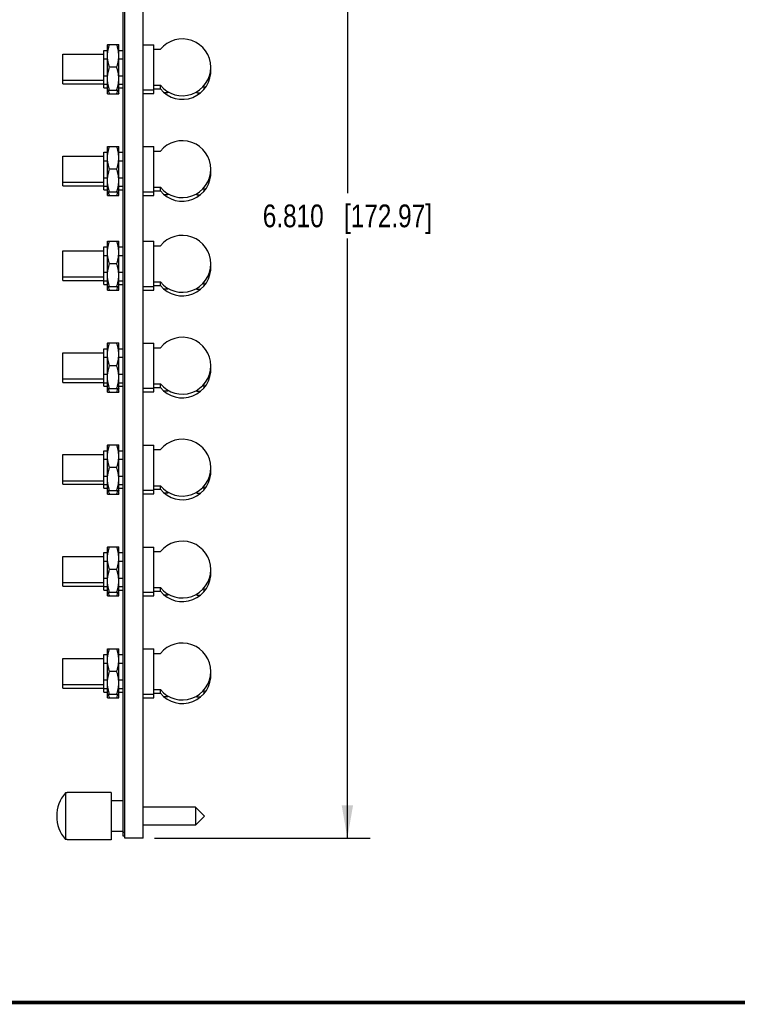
# Model space of a CAD drawing. Header units: inches. Extents: x 0.2 to 16.8, y 0.2 to 10.8.
# Tile 2 of 10: x 7.4 to 11.4, y 0.2 to 5.7. Entities that reach past the tile are written whole.
import ezdxf

# ---------------------------------------------------------------- set-up
doc = ezdxf.new("R2010")
doc.units = ezdxf.units.IN
doc.header["$LTSCALE"] = 0.935
doc.header["$MEASUREMENT"] = 0
doc.layers.get('0').update_dxf_attribs({"linetype": 'CONTINUOUS'})
doc.layers.add('DIMENSIONS', color=7, linetype='CONTINUOUS')
doc.styles.get("Standard").update_dxf_attribs({"font": 'txt', "width": 0.8})
doc.dimstyles.new('DIMSTYLE_2', dxfattribs={"dimtxt": 0.125, "dimasz": 0.18, "dimexe": 0.18, "dimexo": 0.0625, "dimgap": 0.09, "dimtad": 0, "dimtih": 1, "dimtoh": 1, "dimdec": 3, "dimzin": 4, "dimdsep": 46, "dimtxsty": 'STANDARD', "dimblk": '_FILLED', "dimblk1": '_FILLED', "dimblk2": '_FILLED', "dimcen": 0.09, "dimadec": 0, "dimazin": 0, "dimtp": 0.01, "dimtm": 0.01, "dimtfac": 1, "dimtdec": 3, "dimtofl": 0, "dimtmove": 0, "dimatfit": 3, "dimldrblk": '_FILLED', "dimfxl": 1, "dimtolj": 1, "dimtzin": 4, "dimarcsym": 0})

# ---------------------------------------------------------------- blocks, each defined once
blk = doc.blocks.new('_FILLED')
at = {"color": 0, "linetype": 'BYBLOCK'}
blk.add_solid([(0, 0), (-1, 0.174), (-1, -0.174)], dxfattribs=at)
blk = doc.blocks.new('*D16')
at = {"layer": 'DIMENSIONS', "color": 2, "linetype": 'CONTINUOUS'}
for p, q in [((8.1672, 7.9724), (9.3517, 7.9724)), ((9.2267, 7.9724), (9.2267, 4.7059)), ((9.2267, 1.1624), (9.2267, 4.4559)), ((8.1672, 1.1624), (9.3517, 1.1624))]:
    blk.add_line(p, q, dxfattribs=at)
at = {"layer": 'DIMENSIONS', "color": 2, "linetype": 'CONTINUOUS', "xscale": 0.18, "yscale": 0.18, "zscale": 0.18}
for p, rotation in [((9.2267, 7.9724), 90), ((9.2267, 1.1624), 270)]:
    blk.add_blockref('_FILLED', p, dxfattribs=dict(at, rotation=rotation))
at = {"layer": 'DIMENSIONS', "color": 2, "linetype": 'CONTINUOUS', "insert": (9.2267, 4.6434), "char_height": 0.125, "width": 1.425, "attachment_point": 2, "line_spacing_factor": 0.9}
blk.add_mtext('6.810{\\Ftxt.shx;\\W1.000000;\\H0.125000; }[172.97]', dxfattribs=at)

msp = doc.modelspace()

# ---------------------------------------------------------------- linework, layer by layer
at = {"color": 7, "linetype": 'CONTINUOUS'}
for p, q in [((7.9947, 1.1724), (7.9947, 7.9624)), ((8.0047, 1.1624), (8.0047, 7.9724)), ((8.1047, 1.1624), (8.1047, 7.9724)), ((7.9092, 5.5224), (7.9087, 5.5214)), ((7.9087, 5.2534), (7.9087, 5.5214)), ((7.9092, 5.5224), (7.9711, 5.5224)), ((7.9717, 5.5214), (7.9711, 5.5224)), ((7.9717, 5.2534), (7.9717, 5.5214)), ((8.1047, 5.5214), (8.1642, 5.5214)), ((8.1642, 5.2534), (8.1642, 5.5214)), ((7.6647, 5.3059), (7.6647, 5.4689)), ((7.6647, 5.4689), (7.8897, 5.4689)), ((7.8897, 5.2844), (7.8897, 5.4904)), ((7.8897, 5.4904), (7.9087, 5.4904)), ((7.9717, 5.4904), (7.9947, 5.4904)), ((8.1642, 5.4964), (8.1996, 5.4964)), ((7.8897, 5.4439), (7.9087, 5.4439)), ((7.9717, 5.4439), (7.9947, 5.4439)), ((7.9599, 5.3974), (7.9204, 5.3974)), ((7.6647, 5.3259), (7.8897, 5.3259)), ((7.6647, 5.3059), (7.8897, 5.3059)), ((7.8897, 5.3508), (7.9087, 5.3508)), ((7.8897, 5.3044), (7.9087, 5.3044)), ((7.9717, 5.3508), (7.9947, 5.3508)), ((7.9717, 5.3044), (7.9947, 5.3044)), ((7.8897, 5.2844), (7.9087, 5.2844)), ((7.9092, 5.2724), (7.9087, 5.2734)), ((7.9092, 5.2524), (7.9087, 5.2534)), ((7.9092, 5.2724), (7.9711, 5.2724)), ((7.9092, 5.2524), (7.9711, 5.2524)), ((7.9717, 5.2734), (7.9711, 5.2724)), ((7.9717, 5.2534), (7.9711, 5.2524)), ((7.9717, 5.2844), (7.9947, 5.2844)), ((8.1047, 5.2734), (8.1642, 5.2734)), ((8.1047, 5.2534), (8.1642, 5.2534)), ((8.1642, 5.2983), (8.1996, 5.2983)), ((8.1642, 5.2783), (8.1996, 5.2783)), ((8.2004, 5.2773), (8.2004, 5.2974)), ((8.2404, 5.2574), (8.2203, 5.2574)), ((8.2404, 5.2632), (8.2404, 5.2574)), ((8.4004, 5.2632), (8.4004, 5.2574)), ((8.4004, 5.2574), (8.4205, 5.2574)), ((8.4404, 5.2773), (8.4404, 5.2974)), ((7.8897, 4.7244), (7.8897, 4.9304)), ((7.8897, 4.9304), (7.9087, 4.9304)), ((7.9092, 4.9624), (7.9087, 4.9614)), ((7.9087, 4.6934), (7.9087, 4.9614)), ((7.9092, 4.9624), (7.9711, 4.9624)), ((7.9717, 4.9614), (7.9711, 4.9624)), ((7.9717, 4.6934), (7.9717, 4.9614)), ((7.9717, 4.9304), (7.9947, 4.9304)), ((8.1047, 4.9614), (8.1642, 4.9614)), ((8.1642, 4.6934), (8.1642, 4.9614)), ((8.1642, 4.9364), (8.1996, 4.9364)), ((7.6647, 4.7459), (7.6647, 4.9089)), ((7.6647, 4.9089), (7.8897, 4.9089)), ((7.8897, 4.8839), (7.9087, 4.8839)), ((7.9717, 4.8839), (7.9947, 4.8839)), ((7.9599, 4.8374), (7.9204, 4.8374)), ((7.6647, 4.7659), (7.8897, 4.7659)), ((7.8897, 4.7908), (7.9087, 4.7908)), ((7.9717, 4.7908), (7.9947, 4.7908)), ((7.6647, 4.7459), (7.8897, 4.7459)), ((7.8897, 4.7444), (7.9087, 4.7444)), ((7.8897, 4.7244), (7.9087, 4.7244)), ((7.9092, 4.7124), (7.9087, 4.7134)), ((7.9092, 4.7124), (7.9711, 4.7124)), ((7.9717, 4.7134), (7.9711, 4.7124)), ((7.9717, 4.7444), (7.9947, 4.7444)), ((7.9717, 4.7244), (7.9947, 4.7244)), ((8.1047, 4.7134), (8.1642, 4.7134)), ((8.1642, 4.7383), (8.1996, 4.7383)), ((8.1642, 4.7183), (8.1996, 4.7183)), ((8.2004, 4.7173), (8.2004, 4.7374)), ((8.4404, 4.7173), (8.4404, 4.7374)), ((7.9092, 4.6924), (7.9087, 4.6934)), ((7.9092, 4.6924), (7.9711, 4.6924)), ((7.9717, 4.6934), (7.9711, 4.6924)), ((8.1047, 4.6934), (8.1642, 4.6934)), ((8.2404, 4.6974), (8.2203, 4.6974)), ((8.2404, 4.7032), (8.2404, 4.6974)), ((8.4004, 4.7032), (8.4004, 4.6974)), ((8.4004, 4.6974), (8.4205, 4.6974)), ((7.9092, 4.4424), (7.9087, 4.4414)), ((7.9087, 4.1734), (7.9087, 4.4414)), ((7.9092, 4.4424), (7.9711, 4.4424)), ((7.9717, 4.4414), (7.9711, 4.4424)), ((7.9717, 4.1734), (7.9717, 4.4414)), ((8.1047, 4.4414), (8.1642, 4.4414)), ((8.1642, 4.1734), (8.1642, 4.4414)), ((7.6647, 4.2259), (7.6647, 4.3889)), ((7.6647, 4.3889), (7.8897, 4.3889)), ((7.8897, 4.2044), (7.8897, 4.4104)), ((7.8897, 4.4104), (7.9087, 4.4104)), ((7.9717, 4.4104), (7.9947, 4.4104)), ((8.1642, 4.4164), (8.1996, 4.4164)), ((7.8897, 4.3639), (7.9087, 4.3639)), ((7.9717, 4.3639), (7.9947, 4.3639)), ((7.9599, 4.3174), (7.9204, 4.3174)), ((7.6647, 4.2459), (7.8897, 4.2459)), ((7.6647, 4.2259), (7.8897, 4.2259)), ((7.8897, 4.2708), (7.9087, 4.2708)), ((7.8897, 4.2244), (7.9087, 4.2244)), ((7.9717, 4.2708), (7.9947, 4.2708)), ((7.9717, 4.2244), (7.9947, 4.2244)), ((7.8897, 4.2044), (7.9087, 4.2044)), ((7.9092, 4.1924), (7.9087, 4.1934)), ((7.9092, 4.1724), (7.9087, 4.1734)), ((7.9092, 4.1924), (7.9711, 4.1924)), ((7.9092, 4.1724), (7.9711, 4.1724)), ((7.9717, 4.1934), (7.9711, 4.1924)), ((7.9717, 4.1734), (7.9711, 4.1724)), ((7.9717, 4.2044), (7.9947, 4.2044)), ((8.1047, 4.1934), (8.1642, 4.1934)), ((8.1047, 4.1734), (8.1642, 4.1734)), ((8.1642, 4.2183), (8.1996, 4.2183)), ((8.1642, 4.1983), (8.1996, 4.1983)), ((8.2004, 4.1973), (8.2004, 4.2174)), ((8.2404, 4.1774), (8.2203, 4.1774)), ((8.2404, 4.1832), (8.2404, 4.1774)), ((8.4004, 4.1832), (8.4004, 4.1774)), ((8.4004, 4.1774), (8.4205, 4.1774)), ((8.4404, 4.1973), (8.4404, 4.2174)), ((7.8897, 3.8504), (7.9087, 3.8504)), ((7.8897, 3.6444), (7.8897, 3.8504)), ((7.9092, 3.8824), (7.9087, 3.8814)), ((7.9087, 3.6134), (7.9087, 3.8814)), ((7.9092, 3.8824), (7.9711, 3.8824)), ((7.9717, 3.8814), (7.9711, 3.8824)), ((7.9717, 3.6134), (7.9717, 3.8814)), ((7.9717, 3.8504), (7.9947, 3.8504)), ((8.1047, 3.8814), (8.1642, 3.8814)), ((8.1642, 3.6134), (8.1642, 3.8814)), ((8.1642, 3.8564), (8.1996, 3.8564)), ((7.6647, 3.8289), (7.8897, 3.8289)), ((7.6647, 3.6659), (7.6647, 3.8289)), ((7.8897, 3.8039), (7.9087, 3.8039)), ((7.9717, 3.8039), (7.9947, 3.8039)), ((7.9599, 3.7574), (7.9204, 3.7574)), ((7.6647, 3.6859), (7.8897, 3.6859)), ((7.8897, 3.7108), (7.9087, 3.7108)), ((7.9717, 3.7108), (7.9947, 3.7108)), ((7.6647, 3.6659), (7.8897, 3.6659)), ((7.8897, 3.6644), (7.9087, 3.6644)), ((7.8897, 3.6444), (7.9087, 3.6444)), ((7.9092, 3.6324), (7.9087, 3.6334)), ((7.9092, 3.6324), (7.9711, 3.6324)), ((7.9717, 3.6334), (7.9711, 3.6324)), ((7.9717, 3.6644), (7.9947, 3.6644)), ((7.9717, 3.6444), (7.9947, 3.6444)), ((8.1047, 3.6334), (8.1642, 3.6334)), ((8.1642, 3.6583), (8.1996, 3.6583)), ((8.1642, 3.6383), (8.1996, 3.6383)), ((8.2004, 3.6373), (8.2004, 3.6574)), ((8.4404, 3.6373), (8.4404, 3.6574)), ((7.9092, 3.6124), (7.9087, 3.6134)), ((7.9092, 3.6124), (7.9711, 3.6124)), ((7.9717, 3.6134), (7.9711, 3.6124)), ((8.1047, 3.6134), (8.1642, 3.6134)), ((8.2404, 3.6174), (8.2203, 3.6174)), ((8.2404, 3.6232), (8.2404, 3.6174)), ((8.4004, 3.6232), (8.4004, 3.6174)), ((8.4004, 3.6174), (8.4205, 3.6174)), ((7.9092, 3.3224), (7.9087, 3.3214)), ((7.9087, 3.0534), (7.9087, 3.3214)), ((7.9092, 3.3224), (7.9711, 3.3224)), ((7.9717, 3.3214), (7.9711, 3.3224)), ((7.9717, 3.0534), (7.9717, 3.3214)), ((8.1047, 3.3214), (8.1642, 3.3214)), ((8.1642, 3.0534), (8.1642, 3.3214)), ((7.6647, 3.2689), (7.8897, 3.2689)), ((7.6647, 3.1059), (7.6647, 3.2689)), ((7.8897, 3.2904), (7.9087, 3.2904)), ((7.8897, 3.0844), (7.8897, 3.2904)), ((7.9717, 3.2904), (7.9947, 3.2904)), ((8.1642, 3.2964), (8.1996, 3.2964)), ((7.8897, 3.2439), (7.9087, 3.2439)), ((7.9599, 3.1974), (7.9204, 3.1974)), ((7.9717, 3.2439), (7.9947, 3.2439)), ((7.8897, 3.1508), (7.9087, 3.1508)), ((7.9717, 3.1508), (7.9947, 3.1508)), ((7.6647, 3.1259), (7.8897, 3.1259)), ((7.6647, 3.1059), (7.8897, 3.1059)), ((7.8897, 3.1044), (7.9087, 3.1044)), ((7.8897, 3.0844), (7.9087, 3.0844)), ((7.9717, 3.1044), (7.9947, 3.1044)), ((7.9717, 3.0844), (7.9947, 3.0844)), ((8.1642, 3.0983), (8.1996, 3.0983)), ((8.2004, 3.0773), (8.2004, 3.0974)), ((8.4404, 3.0773), (8.4404, 3.0974)), ((7.9092, 3.0724), (7.9087, 3.0734)), ((7.9092, 3.0524), (7.9087, 3.0534)), ((7.9092, 3.0724), (7.9711, 3.0724)), ((7.9092, 3.0524), (7.9711, 3.0524)), ((7.9717, 3.0734), (7.9711, 3.0724)), ((7.9717, 3.0534), (7.9711, 3.0524)), ((8.1047, 3.0734), (8.1642, 3.0734)), ((8.1047, 3.0534), (8.1642, 3.0534)), ((8.1642, 3.0783), (8.1996, 3.0783)), ((8.2404, 3.0574), (8.2203, 3.0574)), ((8.2404, 3.0632), (8.2404, 3.0574)), ((8.4004, 3.0632), (8.4004, 3.0574)), ((8.4004, 3.0574), (8.4205, 3.0574)), ((7.9092, 2.7624), (7.9087, 2.7614)), ((7.9087, 2.4934), (7.9087, 2.7614)), ((7.9092, 2.7624), (7.9711, 2.7624)), ((7.9717, 2.7614), (7.9711, 2.7624)), ((7.9717, 2.4934), (7.9717, 2.7614)), ((8.1047, 2.7614), (8.1642, 2.7614)), ((8.1642, 2.4934), (8.1642, 2.7614)), ((7.6647, 2.7089), (7.8897, 2.7089)), ((7.6647, 2.5459), (7.6647, 2.7089)), ((7.8897, 2.7304), (7.9087, 2.7304)), ((7.8897, 2.5244), (7.8897, 2.7304)), ((7.9717, 2.7304), (7.9947, 2.7304)), ((8.1642, 2.7364), (8.1996, 2.7364)), ((7.8897, 2.6839), (7.9087, 2.6839)), ((7.9717, 2.6839), (7.9947, 2.6839)), ((7.9599, 2.6374), (7.9204, 2.6374)), ((7.6647, 2.5659), (7.8897, 2.5659)), ((7.6647, 2.5459), (7.8897, 2.5459)), ((7.8897, 2.5908), (7.9087, 2.5908)), ((7.8897, 2.5444), (7.9087, 2.5444)), ((7.9717, 2.5908), (7.9947, 2.5908)), ((7.9717, 2.5444), (7.9947, 2.5444)), ((7.8897, 2.5244), (7.9087, 2.5244)), ((7.9092, 2.5124), (7.9087, 2.5134)), ((7.9092, 2.4924), (7.9087, 2.4934)), ((7.9092, 2.5124), (7.9711, 2.5124)), ((7.9092, 2.4924), (7.9711, 2.4924)), ((7.9717, 2.5134), (7.9711, 2.5124)), ((7.9717, 2.4934), (7.9711, 2.4924)), ((7.9717, 2.5244), (7.9947, 2.5244)), ((8.1047, 2.5134), (8.1642, 2.5134)), ((8.1047, 2.4934), (8.1642, 2.4934)), ((8.1642, 2.5383), (8.1996, 2.5383)), ((8.1642, 2.5183), (8.1996, 2.5183)), ((8.2004, 2.5173), (8.2004, 2.5374)), ((8.2404, 2.4974), (8.2203, 2.4974)), ((8.2404, 2.5032), (8.2404, 2.4974)), ((8.4004, 2.5032), (8.4004, 2.4974)), ((8.4004, 2.4974), (8.4205, 2.4974)), ((8.4404, 2.5173), (8.4404, 2.5374)), ((7.8897, 2.1704), (7.9087, 2.1704)), ((7.8897, 1.9844), (7.8897, 2.1704)), ((7.9092, 2.2024), (7.9087, 2.2014)), ((7.9087, 1.9334), (7.9087, 2.2014)), ((7.9092, 2.2024), (7.9711, 2.2024)), ((7.9717, 2.2014), (7.9711, 2.2024)), ((7.9717, 1.9334), (7.9717, 2.2014)), ((7.9717, 2.1704), (7.9947, 2.1704)), ((8.1047, 2.2014), (8.1642, 2.2014)), ((8.1642, 1.9334), (8.1642, 2.2014)), ((8.1642, 2.1764), (8.1996, 2.1764)), ((7.6647, 2.1489), (7.8897, 2.1489)), ((7.6647, 1.9859), (7.6647, 2.1489)), ((7.8897, 2.1239), (7.9087, 2.1239)), ((7.9717, 2.1239), (7.9947, 2.1239)), ((7.9599, 2.0774), (7.9204, 2.0774)), ((7.6647, 2.0059), (7.8897, 2.0059)), ((7.8897, 2.0308), (7.9087, 2.0308)), ((7.9717, 2.0308), (7.9947, 2.0308)), ((7.6647, 1.9859), (7.8897, 1.9859)), ((7.8897, 1.9844), (7.9087, 1.9844)), ((7.8897, 1.9644), (7.8897, 1.9843)), ((7.8897, 1.9644), (7.9087, 1.9644)), ((7.9092, 1.9524), (7.9087, 1.9534)), ((7.9092, 1.9524), (7.9711, 1.9524)), ((7.9717, 1.9534), (7.9711, 1.9524)), ((7.9717, 1.9844), (7.9947, 1.9844)), ((7.9717, 1.9644), (7.9947, 1.9644)), ((8.1047, 1.9534), (8.1642, 1.9534)), ((8.1642, 1.9783), (8.1996, 1.9783)), ((8.1642, 1.9583), (8.1996, 1.9583)), ((8.2004, 1.9573), (8.2004, 1.9774)), ((8.4404, 1.9573), (8.4404, 1.9774)), ((7.9092, 1.9324), (7.9087, 1.9334)), ((7.9092, 1.9324), (7.9711, 1.9324)), ((7.9717, 1.9334), (7.9711, 1.9324)), ((8.1047, 1.9334), (8.1642, 1.9334)), ((8.2404, 1.9374), (8.2203, 1.9374)), ((8.2404, 1.9432), (8.2404, 1.9374)), ((8.4004, 1.9432), (8.4004, 1.9374)), ((8.4004, 1.9374), (8.4205, 1.9374)), ((7.6877, 1.4109), (7.6777, 1.4109)), ((7.6777, 1.4109), (7.6777, 1.1538)), ((7.9297, 1.4124), (7.6877, 1.4124)), ((7.6877, 1.4109), (7.6877, 1.4124)), ((7.9297, 1.4124), (7.9297, 1.1524)), ((7.9947, 1.3674), (7.9297, 1.3674)), ((8.3927, 1.3314), (8.1047, 1.3314)), ((8.4417, 1.2824), (8.3927, 1.3314)), ((8.3927, 1.3314), (8.3927, 1.2334)), ((8.4417, 1.2824), (8.3927, 1.2334)), ((7.9947, 1.1974), (7.9297, 1.1974)), ((8.0047, 1.1924), (7.9947, 1.1924)), ((8.3927, 1.2334), (8.1047, 1.2334)), ((7.6877, 1.1538), (7.6777, 1.1538)), ((7.6877, 1.1524), (7.6877, 1.1538)), ((7.9297, 1.1524), (7.6877, 1.1524)), ((8.0047, 1.1724), (7.9947, 1.1724)), ((8.1047, 1.1624), (8.0047, 1.1624))]:
    msp.add_line(p, q, dxfattribs=at)
at = {"color": 7, "linetype": 'CONTINUOUS', "const_width": 0.02}
msp.add_lwpolyline([(0.25, 0.2586), (16.75, 0.2586)], dxfattribs=at)
at = {"color": 7, "linetype": 'CONTINUOUS'}
for centre, radius, start, end in [((8.3204, 5.3974), 0.1562, 219.337, 140.663), ((8.3204, 5.3774), 0.1562, 219.337, 3.9048), ((8.3204, 4.8374), 0.1562, 219.337, 140.663), ((8.3204, 4.8174), 0.1562, 219.337, 3.9048), ((8.3204, 4.3174), 0.1562, 219.337, 140.663), ((8.3204, 4.2974), 0.1562, 219.337, 3.7237), ((8.3204, 3.7574), 0.1562, 219.337, 140.663), ((8.3204, 3.7374), 0.1562, 219.337, 3.4815), ((8.3204, 3.1974), 0.1562, 219.337, 140.663), ((8.3204, 3.1774), 0.1562, 219.337, 3.6783), ((8.3204, 2.6374), 0.1562, 219.337, 140.663), ((8.3204, 2.6174), 0.1562, 219.337, 3.6508), ((8.3204, 2.0774), 0.1562, 219.337, 140.663), ((8.3204, 2.0574), 0.1562, 219.337, 3.6737), ((7.8296, 1.2824), 0.199, 139.7801, 220.2199)]:
    msp.add_arc(centre, radius, start, end, dxfattribs=at)
for points, knots in [([(7.9204, 5.3974), (7.9196, 5.3999), (7.9179, 5.405), (7.9157, 5.4127), (7.9138, 5.4205), (7.9122, 5.4283), (7.9109, 5.4361), (7.9099, 5.444), (7.9094, 5.4519), (7.9092, 5.4599), (7.9094, 5.4678), (7.9099, 5.4757), (7.9109, 5.4836), (7.9122, 5.4915), (7.9138, 5.4993), (7.9157, 5.507), (7.9179, 5.5147), (7.9196, 5.5198), (7.9204, 5.5224)], [0, 0, 0, 0, 0.062919, 0.125701, 0.188348, 0.250865, 0.313265, 0.375569, 0.437802, 0.5, 0.562198, 0.624431, 0.686735, 0.749135, 0.811652, 0.874299, 0.937081, 1, 1, 1, 1]), ([(7.9599, 5.3974), (7.9608, 5.3999), (7.9624, 5.405), (7.9646, 5.4127), (7.9665, 5.4205), (7.9681, 5.4283), (7.9694, 5.4361), (7.9704, 5.444), (7.971, 5.4519), (7.9711, 5.4599), (7.971, 5.4678), (7.9704, 5.4757), (7.9694, 5.4836), (7.9681, 5.4915), (7.9665, 5.4993), (7.9646, 5.507), (7.9624, 5.5147), (7.9608, 5.5198), (7.9599, 5.5224)], [0, 0, 0, 0, 0.062919, 0.125701, 0.188348, 0.250865, 0.313265, 0.375569, 0.437802, 0.5, 0.562198, 0.624431, 0.686735, 0.749135, 0.811652, 0.874299, 0.937081, 1, 1, 1, 1]), ([(7.9204, 5.2724), (7.9196, 5.2749), (7.9179, 5.28), (7.9157, 5.2877), (7.9138, 5.2955), (7.9122, 5.3033), (7.9109, 5.3111), (7.9099, 5.319), (7.9094, 5.3269), (7.9092, 5.3349), (7.9094, 5.3428), (7.9099, 5.3507), (7.9109, 5.3586), (7.9122, 5.3665), (7.9138, 5.3743), (7.9157, 5.382), (7.9179, 5.3897), (7.9196, 5.3948), (7.9204, 5.3974)], [0, 0, 0, 0, 0.062919, 0.125701, 0.188348, 0.250865, 0.313265, 0.375569, 0.437802, 0.5, 0.562198, 0.624431, 0.686735, 0.749135, 0.811652, 0.874299, 0.937081, 1, 1, 1, 1]), ([(7.9599, 5.2724), (7.9608, 5.2749), (7.9624, 5.28), (7.9646, 5.2877), (7.9665, 5.2955), (7.9681, 5.3033), (7.9694, 5.3111), (7.9704, 5.319), (7.971, 5.3269), (7.9711, 5.3349), (7.971, 5.3428), (7.9704, 5.3507), (7.9694, 5.3586), (7.9681, 5.3665), (7.9665, 5.3743), (7.9646, 5.382), (7.9624, 5.3897), (7.9608, 5.3948), (7.9599, 5.3974)], [0, 0, 0, 0, 0.062919, 0.125701, 0.188348, 0.250865, 0.313265, 0.375569, 0.437802, 0.5, 0.562198, 0.624431, 0.686735, 0.749135, 0.811652, 0.874299, 0.937081, 1, 1, 1, 1]), ([(7.9204, 5.2524), (7.9199, 5.254), (7.9177, 5.2606), (7.9158, 5.2673), (7.9146, 5.2724)], [0, 0, 0, 0, 0.250555, 1, 1, 1, 1]), ([(7.9599, 5.2524), (7.9605, 5.254), (7.9626, 5.2606), (7.9645, 5.2673), (7.9657, 5.2724)], [0, 0, 0, 0, 0.250555, 1, 1, 1, 1]), ([(7.9204, 4.8374), (7.9196, 4.8399), (7.9179, 4.845), (7.9157, 4.8527), (7.9138, 4.8605), (7.9122, 4.8683), (7.9109, 4.8761), (7.9099, 4.884), (7.9094, 4.8919), (7.9092, 4.8999), (7.9094, 4.9078), (7.9099, 4.9157), (7.9109, 4.9236), (7.9122, 4.9315), (7.9138, 4.9393), (7.9157, 4.947), (7.9179, 4.9547), (7.9196, 4.9598), (7.9204, 4.9624)], [0, 0, 0, 0, 0.062919, 0.125701, 0.188348, 0.250865, 0.313265, 0.375569, 0.437802, 0.5, 0.562198, 0.624431, 0.686735, 0.749135, 0.811652, 0.874299, 0.937081, 1, 1, 1, 1]), ([(7.9599, 4.8374), (7.9608, 4.8399), (7.9624, 4.845), (7.9646, 4.8527), (7.9665, 4.8605), (7.9681, 4.8683), (7.9694, 4.8761), (7.9704, 4.884), (7.971, 4.8919), (7.9711, 4.8999), (7.971, 4.9078), (7.9704, 4.9157), (7.9694, 4.9236), (7.9681, 4.9315), (7.9665, 4.9393), (7.9646, 4.947), (7.9624, 4.9547), (7.9608, 4.9598), (7.9599, 4.9624)], [0, 0, 0, 0, 0.062919, 0.125701, 0.188348, 0.250865, 0.313265, 0.375569, 0.437802, 0.5, 0.562198, 0.624431, 0.686735, 0.749135, 0.811652, 0.874299, 0.937081, 1, 1, 1, 1]), ([(7.9204, 4.7124), (7.9196, 4.7149), (7.9179, 4.72), (7.9157, 4.7277), (7.9138, 4.7355), (7.9122, 4.7433), (7.9109, 4.7511), (7.9099, 4.759), (7.9094, 4.7669), (7.9092, 4.7749), (7.9094, 4.7828), (7.9099, 4.7907), (7.9109, 4.7986), (7.9122, 4.8065), (7.9138, 4.8143), (7.9157, 4.822), (7.9179, 4.8297), (7.9196, 4.8348), (7.9204, 4.8374)], [0, 0, 0, 0, 0.062919, 0.125701, 0.188348, 0.250865, 0.313265, 0.375569, 0.437802, 0.5, 0.562198, 0.624431, 0.686735, 0.749135, 0.811652, 0.874299, 0.937081, 1, 1, 1, 1]), ([(7.9599, 4.7124), (7.9608, 4.7149), (7.9624, 4.72), (7.9646, 4.7277), (7.9665, 4.7355), (7.9681, 4.7433), (7.9694, 4.7511), (7.9704, 4.759), (7.971, 4.7669), (7.9711, 4.7749), (7.971, 4.7828), (7.9704, 4.7907), (7.9694, 4.7986), (7.9681, 4.8065), (7.9665, 4.8143), (7.9646, 4.822), (7.9624, 4.8297), (7.9608, 4.8348), (7.9599, 4.8374)], [0, 0, 0, 0, 0.062919, 0.125701, 0.188348, 0.250865, 0.313265, 0.375569, 0.437802, 0.5, 0.562198, 0.624431, 0.686735, 0.749135, 0.811652, 0.874299, 0.937081, 1, 1, 1, 1]), ([(7.9204, 4.6924), (7.9199, 4.694), (7.9177, 4.7006), (7.9158, 4.7073), (7.9146, 4.7124)], [0, 0, 0, 0, 0.250555, 1, 1, 1, 1]), ([(7.9599, 4.6924), (7.9605, 4.694), (7.9626, 4.7006), (7.9645, 4.7073), (7.9657, 4.7124)], [0, 0, 0, 0, 0.250555, 1, 1, 1, 1]), ([(7.9204, 4.3174), (7.9196, 4.3199), (7.9179, 4.325), (7.9157, 4.3327), (7.9138, 4.3405), (7.9122, 4.3483), (7.9109, 4.3561), (7.9099, 4.364), (7.9094, 4.3719), (7.9092, 4.3799), (7.9094, 4.3878), (7.9099, 4.3957), (7.9109, 4.4036), (7.9122, 4.4115), (7.9138, 4.4193), (7.9157, 4.427), (7.9179, 4.4347), (7.9196, 4.4398), (7.9204, 4.4424)], [0, 0, 0, 0, 0.062919, 0.125701, 0.188348, 0.250865, 0.313265, 0.375569, 0.437802, 0.5, 0.562198, 0.624431, 0.686735, 0.749135, 0.811652, 0.874299, 0.937081, 1, 1, 1, 1]), ([(7.9599, 4.3174), (7.9608, 4.3199), (7.9624, 4.325), (7.9646, 4.3327), (7.9665, 4.3405), (7.9681, 4.3483), (7.9694, 4.3561), (7.9704, 4.364), (7.971, 4.3719), (7.9711, 4.3799), (7.971, 4.3878), (7.9704, 4.3957), (7.9694, 4.4036), (7.9681, 4.4115), (7.9665, 4.4193), (7.9646, 4.427), (7.9624, 4.4347), (7.9608, 4.4398), (7.9599, 4.4424)], [0, 0, 0, 0, 0.062919, 0.125701, 0.188348, 0.250865, 0.313265, 0.375569, 0.437802, 0.5, 0.562198, 0.624431, 0.686735, 0.749135, 0.811652, 0.874299, 0.937081, 1, 1, 1, 1]), ([(7.9204, 4.1924), (7.9196, 4.1949), (7.9179, 4.2), (7.9157, 4.2077), (7.9138, 4.2155), (7.9122, 4.2233), (7.9109, 4.2311), (7.9099, 4.239), (7.9094, 4.2469), (7.9092, 4.2549), (7.9094, 4.2628), (7.9099, 4.2707), (7.9109, 4.2786), (7.9122, 4.2865), (7.9138, 4.2943), (7.9157, 4.302), (7.9179, 4.3097), (7.9196, 4.3148), (7.9204, 4.3174)], [0, 0, 0, 0, 0.062919, 0.125701, 0.188348, 0.250865, 0.313265, 0.375569, 0.437802, 0.5, 0.562198, 0.624431, 0.686735, 0.749135, 0.811652, 0.874299, 0.937081, 1, 1, 1, 1]), ([(7.9599, 4.1924), (7.9608, 4.1949), (7.9624, 4.2), (7.9646, 4.2077), (7.9665, 4.2155), (7.9681, 4.2233), (7.9694, 4.2311), (7.9704, 4.239), (7.971, 4.2469), (7.9711, 4.2549), (7.971, 4.2628), (7.9704, 4.2707), (7.9694, 4.2786), (7.9681, 4.2865), (7.9665, 4.2943), (7.9646, 4.302), (7.9624, 4.3097), (7.9608, 4.3148), (7.9599, 4.3174)], [0, 0, 0, 0, 0.062919, 0.125701, 0.188348, 0.250865, 0.313265, 0.375569, 0.437802, 0.5, 0.562198, 0.624431, 0.686735, 0.749135, 0.811652, 0.874299, 0.937081, 1, 1, 1, 1]), ([(7.9204, 4.1724), (7.9199, 4.174), (7.9177, 4.1806), (7.9158, 4.1873), (7.9146, 4.1924)], [0, 0, 0, 0, 0.250555, 1, 1, 1, 1]), ([(7.9599, 4.1724), (7.9605, 4.174), (7.9626, 4.1806), (7.9645, 4.1873), (7.9657, 4.1924)], [0, 0, 0, 0, 0.250555, 1, 1, 1, 1]), ([(7.9204, 3.7574), (7.9196, 3.7599), (7.9179, 3.765), (7.9157, 3.7727), (7.9138, 3.7805), (7.9122, 3.7883), (7.9109, 3.7961), (7.9099, 3.804), (7.9094, 3.8119), (7.9092, 3.8199), (7.9094, 3.8278), (7.9099, 3.8357), (7.9109, 3.8436), (7.9122, 3.8515), (7.9138, 3.8593), (7.9157, 3.867), (7.9179, 3.8747), (7.9196, 3.8798), (7.9204, 3.8824)], [0, 0, 0, 0, 0.062919, 0.125701, 0.188348, 0.250865, 0.313265, 0.375569, 0.437802, 0.5, 0.562198, 0.624431, 0.686735, 0.749135, 0.811652, 0.874299, 0.937081, 1, 1, 1, 1]), ([(7.9599, 3.7574), (7.9608, 3.7599), (7.9624, 3.765), (7.9646, 3.7727), (7.9665, 3.7805), (7.9681, 3.7883), (7.9694, 3.7961), (7.9704, 3.804), (7.971, 3.8119), (7.9711, 3.8199), (7.971, 3.8278), (7.9704, 3.8357), (7.9694, 3.8436), (7.9681, 3.8515), (7.9665, 3.8593), (7.9646, 3.867), (7.9624, 3.8747), (7.9608, 3.8798), (7.9599, 3.8824)], [0, 0, 0, 0, 0.062919, 0.125701, 0.188348, 0.250865, 0.313265, 0.375569, 0.437802, 0.5, 0.562198, 0.624431, 0.686735, 0.749135, 0.811652, 0.874299, 0.937081, 1, 1, 1, 1]), ([(7.9204, 3.6324), (7.9196, 3.6349), (7.9179, 3.64), (7.9157, 3.6477), (7.9138, 3.6555), (7.9122, 3.6633), (7.9109, 3.6711), (7.9099, 3.679), (7.9094, 3.6869), (7.9092, 3.6949), (7.9094, 3.7028), (7.9099, 3.7107), (7.9109, 3.7186), (7.9122, 3.7265), (7.9138, 3.7343), (7.9157, 3.742), (7.9179, 3.7497), (7.9196, 3.7548), (7.9204, 3.7574)], [0, 0, 0, 0, 0.062919, 0.125701, 0.188348, 0.250865, 0.313265, 0.375569, 0.437802, 0.5, 0.562198, 0.624431, 0.686735, 0.749135, 0.811652, 0.874299, 0.937081, 1, 1, 1, 1]), ([(7.9599, 3.6324), (7.9608, 3.6349), (7.9624, 3.64), (7.9646, 3.6477), (7.9665, 3.6555), (7.9681, 3.6633), (7.9694, 3.6711), (7.9704, 3.679), (7.971, 3.6869), (7.9711, 3.6949), (7.971, 3.7028), (7.9704, 3.7107), (7.9694, 3.7186), (7.9681, 3.7265), (7.9665, 3.7343), (7.9646, 3.742), (7.9624, 3.7497), (7.9608, 3.7548), (7.9599, 3.7574)], [0, 0, 0, 0, 0.062919, 0.125701, 0.188348, 0.250865, 0.313265, 0.375569, 0.437802, 0.5, 0.562198, 0.624431, 0.686735, 0.749135, 0.811652, 0.874299, 0.937081, 1, 1, 1, 1]), ([(7.9204, 3.6124), (7.9199, 3.614), (7.9177, 3.6206), (7.9158, 3.6273), (7.9146, 3.6324)], [0, 0, 0, 0, 0.250555, 1, 1, 1, 1]), ([(7.9599, 3.6124), (7.9605, 3.614), (7.9626, 3.6206), (7.9645, 3.6273), (7.9657, 3.6324)], [0, 0, 0, 0, 0.250555, 1, 1, 1, 1]), ([(7.9204, 3.1974), (7.9196, 3.1999), (7.9179, 3.205), (7.9157, 3.2127), (7.9138, 3.2205), (7.9122, 3.2283), (7.9109, 3.2361), (7.9099, 3.244), (7.9094, 3.2519), (7.9092, 3.2599), (7.9094, 3.2678), (7.9099, 3.2757), (7.9109, 3.2836), (7.9122, 3.2915), (7.9138, 3.2993), (7.9157, 3.307), (7.9179, 3.3147), (7.9196, 3.3198), (7.9204, 3.3224)], [0, 0, 0, 0, 0.062919, 0.125701, 0.188348, 0.250865, 0.313265, 0.375569, 0.437802, 0.5, 0.562198, 0.624431, 0.686735, 0.749135, 0.811652, 0.874299, 0.937081, 1, 1, 1, 1]), ([(7.9599, 3.1974), (7.9608, 3.1999), (7.9624, 3.205), (7.9646, 3.2127), (7.9665, 3.2205), (7.9681, 3.2283), (7.9694, 3.2361), (7.9704, 3.244), (7.971, 3.2519), (7.9711, 3.2599), (7.971, 3.2678), (7.9704, 3.2757), (7.9694, 3.2836), (7.9681, 3.2915), (7.9665, 3.2993), (7.9646, 3.307), (7.9624, 3.3147), (7.9608, 3.3198), (7.9599, 3.3224)], [0, 0, 0, 0, 0.062919, 0.125701, 0.188348, 0.250865, 0.313265, 0.375569, 0.437802, 0.5, 0.562198, 0.624431, 0.686735, 0.749135, 0.811652, 0.874299, 0.937081, 1, 1, 1, 1]), ([(7.9204, 3.0724), (7.9196, 3.0749), (7.9179, 3.08), (7.9157, 3.0877), (7.9138, 3.0955), (7.9122, 3.1033), (7.9109, 3.1111), (7.9099, 3.119), (7.9094, 3.1269), (7.9092, 3.1349), (7.9094, 3.1428), (7.9099, 3.1507), (7.9109, 3.1586), (7.9122, 3.1665), (7.9138, 3.1743), (7.9157, 3.182), (7.9179, 3.1897), (7.9196, 3.1948), (7.9204, 3.1974)], [0, 0, 0, 0, 0.062919, 0.125701, 0.188348, 0.250865, 0.313265, 0.375569, 0.437802, 0.5, 0.562198, 0.624431, 0.686735, 0.749135, 0.811652, 0.874299, 0.937081, 1, 1, 1, 1]), ([(7.9599, 3.0724), (7.9608, 3.0749), (7.9624, 3.08), (7.9646, 3.0877), (7.9665, 3.0955), (7.9681, 3.1033), (7.9694, 3.1111), (7.9704, 3.119), (7.971, 3.1269), (7.9711, 3.1349), (7.971, 3.1428), (7.9704, 3.1507), (7.9694, 3.1586), (7.9681, 3.1665), (7.9665, 3.1743), (7.9646, 3.182), (7.9624, 3.1897), (7.9608, 3.1948), (7.9599, 3.1974)], [0, 0, 0, 0, 0.062919, 0.125701, 0.188348, 0.250865, 0.313265, 0.375569, 0.437802, 0.5, 0.562198, 0.624431, 0.686735, 0.749135, 0.811652, 0.874299, 0.937081, 1, 1, 1, 1]), ([(7.9204, 3.0524), (7.9199, 3.054), (7.9177, 3.0606), (7.9158, 3.0673), (7.9146, 3.0724)], [0, 0, 0, 0, 0.250555, 1, 1, 1, 1]), ([(7.9599, 3.0524), (7.9605, 3.054), (7.9626, 3.0606), (7.9645, 3.0673), (7.9657, 3.0724)], [0, 0, 0, 0, 0.250555, 1, 1, 1, 1]), ([(7.9204, 2.6374), (7.9196, 2.6399), (7.9179, 2.645), (7.9157, 2.6527), (7.9138, 2.6605), (7.9122, 2.6683), (7.9109, 2.6761), (7.9099, 2.684), (7.9094, 2.6919), (7.9092, 2.6999), (7.9094, 2.7078), (7.9099, 2.7157), (7.9109, 2.7236), (7.9122, 2.7315), (7.9138, 2.7393), (7.9157, 2.747), (7.9179, 2.7547), (7.9196, 2.7598), (7.9204, 2.7624)], [0, 0, 0, 0, 0.062919, 0.125701, 0.188348, 0.250865, 0.313265, 0.375569, 0.437802, 0.5, 0.562198, 0.624431, 0.686735, 0.749135, 0.811652, 0.874299, 0.937081, 1, 1, 1, 1]), ([(7.9599, 2.6374), (7.9608, 2.6399), (7.9624, 2.645), (7.9646, 2.6527), (7.9665, 2.6605), (7.9681, 2.6683), (7.9694, 2.6761), (7.9704, 2.684), (7.971, 2.6919), (7.9711, 2.6999), (7.971, 2.7078), (7.9704, 2.7157), (7.9694, 2.7236), (7.9681, 2.7315), (7.9665, 2.7393), (7.9646, 2.747), (7.9624, 2.7547), (7.9608, 2.7598), (7.9599, 2.7624)], [0, 0, 0, 0, 0.062919, 0.125701, 0.188348, 0.250865, 0.313265, 0.375569, 0.437802, 0.5, 0.562198, 0.624431, 0.686735, 0.749135, 0.811652, 0.874299, 0.937081, 1, 1, 1, 1]), ([(7.9204, 2.5124), (7.9196, 2.5149), (7.9179, 2.52), (7.9157, 2.5277), (7.9138, 2.5355), (7.9122, 2.5433), (7.9109, 2.5511), (7.9099, 2.559), (7.9094, 2.5669), (7.9092, 2.5749), (7.9094, 2.5828), (7.9099, 2.5907), (7.9109, 2.5986), (7.9122, 2.6065), (7.9138, 2.6143), (7.9157, 2.622), (7.9179, 2.6297), (7.9196, 2.6348), (7.9204, 2.6374)], [0, 0, 0, 0, 0.062919, 0.125701, 0.188348, 0.250865, 0.313265, 0.375569, 0.437802, 0.5, 0.562198, 0.624431, 0.686735, 0.749135, 0.811652, 0.874299, 0.937081, 1, 1, 1, 1]), ([(7.9599, 2.5124), (7.9608, 2.5149), (7.9624, 2.52), (7.9646, 2.5277), (7.9665, 2.5355), (7.9681, 2.5433), (7.9694, 2.5511), (7.9704, 2.559), (7.971, 2.5669), (7.9711, 2.5749), (7.971, 2.5828), (7.9704, 2.5907), (7.9694, 2.5986), (7.9681, 2.6065), (7.9665, 2.6143), (7.9646, 2.622), (7.9624, 2.6297), (7.9608, 2.6348), (7.9599, 2.6374)], [0, 0, 0, 0, 0.062919, 0.125701, 0.188348, 0.250865, 0.313265, 0.375569, 0.437802, 0.5, 0.562198, 0.624431, 0.686735, 0.749135, 0.811652, 0.874299, 0.937081, 1, 1, 1, 1]), ([(7.9204, 2.4924), (7.9199, 2.494), (7.9177, 2.5006), (7.9158, 2.5073), (7.9146, 2.5124)], [0, 0, 0, 0, 0.250555, 1, 1, 1, 1]), ([(7.9599, 2.4924), (7.9605, 2.494), (7.9626, 2.5006), (7.9645, 2.5073), (7.9657, 2.5124)], [0, 0, 0, 0, 0.250555, 1, 1, 1, 1]), ([(7.9204, 2.0774), (7.9196, 2.0799), (7.9179, 2.085), (7.9157, 2.0927), (7.9138, 2.1005), (7.9122, 2.1083), (7.9109, 2.1161), (7.9099, 2.124), (7.9094, 2.1319), (7.9092, 2.1399), (7.9094, 2.1478), (7.9099, 2.1557), (7.9109, 2.1636), (7.9122, 2.1715), (7.9138, 2.1793), (7.9157, 2.187), (7.9179, 2.1947), (7.9196, 2.1998), (7.9204, 2.2024)], [0, 0, 0, 0, 0.062919, 0.125701, 0.188348, 0.250865, 0.313265, 0.375569, 0.437802, 0.5, 0.562198, 0.624431, 0.686735, 0.749135, 0.811652, 0.874299, 0.937081, 1, 1, 1, 1]), ([(7.9599, 2.0774), (7.9608, 2.0799), (7.9624, 2.085), (7.9646, 2.0927), (7.9665, 2.1005), (7.9681, 2.1083), (7.9694, 2.1161), (7.9704, 2.124), (7.971, 2.1319), (7.9711, 2.1399), (7.971, 2.1478), (7.9704, 2.1557), (7.9694, 2.1636), (7.9681, 2.1715), (7.9665, 2.1793), (7.9646, 2.187), (7.9624, 2.1947), (7.9608, 2.1998), (7.9599, 2.2024)], [0, 0, 0, 0, 0.062919, 0.125701, 0.188348, 0.250865, 0.313265, 0.375569, 0.437802, 0.5, 0.562198, 0.624431, 0.686735, 0.749135, 0.811652, 0.874299, 0.937081, 1, 1, 1, 1]), ([(7.9204, 1.9524), (7.9196, 1.9549), (7.9179, 1.96), (7.9157, 1.9677), (7.9138, 1.9755), (7.9122, 1.9833), (7.9109, 1.9911), (7.9099, 1.999), (7.9094, 2.0069), (7.9092, 2.0149), (7.9094, 2.0228), (7.9099, 2.0307), (7.9109, 2.0386), (7.9122, 2.0465), (7.9138, 2.0543), (7.9157, 2.062), (7.9179, 2.0697), (7.9196, 2.0748), (7.9204, 2.0774)], [0, 0, 0, 0, 0.062919, 0.125701, 0.188348, 0.250865, 0.313265, 0.375569, 0.437802, 0.5, 0.562198, 0.624431, 0.686735, 0.749135, 0.811652, 0.874299, 0.937081, 1, 1, 1, 1]), ([(7.9599, 1.9524), (7.9608, 1.9549), (7.9624, 1.96), (7.9646, 1.9677), (7.9665, 1.9755), (7.9681, 1.9833), (7.9694, 1.9911), (7.9704, 1.999), (7.971, 2.0069), (7.9711, 2.0149), (7.971, 2.0228), (7.9704, 2.0307), (7.9694, 2.0386), (7.9681, 2.0465), (7.9665, 2.0543), (7.9646, 2.062), (7.9624, 2.0697), (7.9608, 2.0748), (7.9599, 2.0774)], [0, 0, 0, 0, 0.062919, 0.125701, 0.188348, 0.250865, 0.313265, 0.375569, 0.437802, 0.5, 0.562198, 0.624431, 0.686735, 0.749135, 0.811652, 0.874299, 0.937081, 1, 1, 1, 1]), ([(7.9204, 1.9324), (7.9199, 1.934), (7.9177, 1.9406), (7.9158, 1.9473), (7.9146, 1.9524)], [0, 0, 0, 0, 0.250555, 1, 1, 1, 1]), ([(7.9599, 1.9324), (7.9605, 1.934), (7.9626, 1.9406), (7.9645, 1.9473), (7.9657, 1.9524)], [0, 0, 0, 0, 0.250555, 1, 1, 1, 1])]:
    msp.add_open_spline(points, degree=3, knots=knots, dxfattribs=at)

# ---------------------------------------------------------------- dimensions: what is measured, and where the dimension line sits
at = {"layer": 'DIMENSIONS', "color": 2, "linetype": 'CONTINUOUS'}
dim = msp.add_linear_dim(base=(9.2267, 7.9724), p1=(8.1672, 1.1624), p2=(8.1672, 7.9724), angle=90, dimstyle='DIMSTYLE_2', dxfattribs=at)
dim.commit()
dim.dimension.update_dxf_attribs({"geometry": '*D16', "text_midpoint": (9.0767, 4.5809), "dimtype": 160})

doc.saveas('drawing.dxf')
